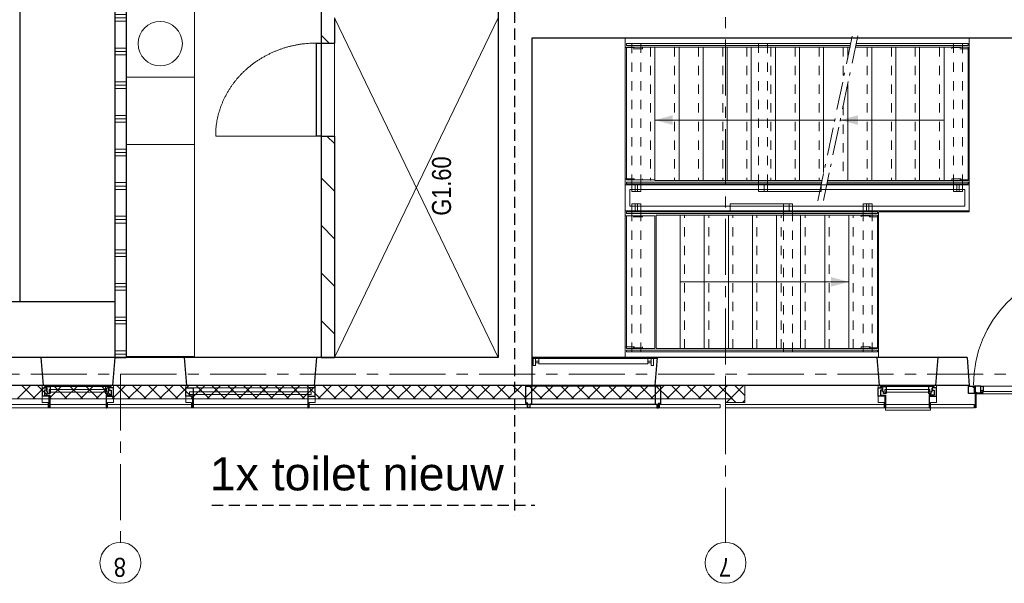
# Model space of a CAD drawing. Header units: millimetres. Extents: x 164327 to 368283, y 131426 to 274001.
# Tile 18 of 160: x 250428 to 259215, y 225018 to 230047. Entities that reach past the tile are written whole.
import ezdxf

# ---------------------------------------------------------------- set-up
doc = ezdxf.new("R2010")
doc.units = ezdxf.units.MM
doc.header["$LTSCALE"] = 400
for name, pattern in [('CENTER', [2, 1.25, -0.25, 0.25, -0.25]), ('HIDDEN', [0.375, 0.25, -0.125]), ('STYLE_01', [0.416641, 0.208282, -0.208359]), ('STYLE_06', [1.041641, 0.625, -0.208282, 0.069427, -0.138931])]:
    doc.linetypes.add(name, pattern=pattern)
for name, color, linetype, lineweight in [('Binnenkozijnen', 140, 'Continuous', 15), ('Buitenkozijnen', 140, 'Continuous', 15), ('Interieur-losse inrichting', 8, 'Continuous', 5), ('Lijn-afbreek', 140, 'STYLE_06', 15), ('mat-beton (ihwg)', 5, 'Continuous', 25), ('mat-isolatie', 140, 'Continuous', 15), ('mat-kalkzandsteen', 5, 'Continuous', 25), ('mat-multiplex-hor', 140, 'Continuous', 15), ('mat-naaldhout', 140, 'Continuous', 15), ('mat-scheidingswand-horizontaal', 5, 'Continuous', 25), ('None', 7, 'Continuous', 9), ('Ruimtenummers', 5, 'Continuous', 25)]:
    doc.layers.add(name, color=color, linetype=linetype, lineweight=lineweight)
for name, color, linetype in [('inlay', 6, 'Continuous'), ('plafond', 255, 'HIDDEN'), ('plat', 5, 'Continuous'), ('stramien', 1, 'CENTER')]:
    doc.layers.add(name, color=color, linetype=linetype)
doc.styles.add('Arial', font='arial.ttf', dxfattribs={"height": 211.666667})
doc.styles.add('Arial Narrow', font='ARIALN.TTF', dxfattribs={"height": 222.25})

# ---------------------------------------------------------------- blocks, each defined once
blk = doc.blocks.new('*X44')
at = {"layer": 'None', "lineweight": 13}
for p, q in [((37321.1, 14572.6), (37441.1, 14452.6)), ((37321.1, 14431.2), (37441.1, 14311.2)), ((37321.1, 14289.8), (37441.1, 14169.8)), ((37321.1, 14148.4), (37441.1, 14028.4)), ((37321.1, 14007), (37441.1, 13887)), ((37321.1, 13865.6), (37441.1, 13745.6)), ((37321.1, 13724.2), (37441.1, 13604.2)), ((37321.1, 13582.8), (37441.1, 13462.8)), ((37321.1, 13441.4), (37441.1, 13321.4)), ((37321.1, 13300), (37441.1, 13180)), ((37321.1, 13158.6), (37441.1, 13038.6)), ((37321.1, 13017.2), (37441.1, 12897.2)), ((37321.1, 12875.8), (37441.1, 12755.8)), ((37321.1, 12734.4), (37441.1, 12614.4)), ((37321.1, 12593), (37441.1, 12473)), ((37321.1, 12451.6), (37441.1, 12331.6)), ((37321.1, 12310.2), (37441.1, 12190.2)), ((37321.1, 12168.8), (37441.1, 12048.8)), ((37321.1, 12027.4), (37441.1, 11907.4)), ((37321.1, 11886), (37441.1, 11766)), ((37321.1, 11744.6), (37441.1, 11624.6)), ((37321.1, 11603.2), (37441.1, 11483.2)), ((37321.1, 11461.8), (37441.1, 11341.8)), ((37321.1, 11320.4), (37441.1, 11200.4)), ((37321.1, 11179), (37441.1, 11059)), ((37321.1, 11037.6), (37441.1, 10917.6)), ((37321.1, 10896.2), (37441.1, 10776.2)), ((37321.1, 10754.8), (37441.1, 10634.8)), ((37321.1, 10613.4), (37441.1, 10493.4)), ((37321.1, 10472), (37441.1, 10352)), ((37321.1, 10330.6), (37441.1, 10210.6)), ((37321.1, 10189.2), (37441.1, 10069.2)), ((37321.1, 10047.8), (37441.1, 9927.8)), ((37321.1, 9906.4), (37441.1, 9786.4)), ((37321.1, 9765), (37441.1, 9645)), ((37321.1, 9623.6), (37441.1, 9503.6)), ((37321.1, 9482.2), (37441.1, 9362.2)), ((37321.1, 9340.8), (37441.1, 9220.8)), ((37321.1, 9199.4), (37441.1, 9079.4)), ((37321.1, 9058), (37441.1, 8938)), ((37321.1, 8916.6), (37441.1, 8796.6)), ((37321.1, 8775.2), (37441.1, 8655.2)), ((37321.1, 8633.8), (37441.1, 8513.8)), ((37321.1, 8492.4), (37441.1, 8372.4)), ((37321.1, 8351), (37441.1, 8231)), ((37321.1, 8209.6), (37411.2, 8119.6))]:
    blk.add_line(p, q, dxfattribs=at)
at = {"layer": 'None', "lineweight": 5}
for p, q in [((37321.1, 14410.8), (37441.1, 14530.8)), ((37321.1, 14269.4), (37441.1, 14389.4)), ((37321.1, 14128), (37441.1, 14248)), ((37321.1, 13986.6), (37441.1, 14106.6)), ((37321.1, 13845.2), (37441.1, 13965.2)), ((37321.1, 13703.7), (37441.1, 13823.7)), ((37321.1, 13562.3), (37441.1, 13682.3)), ((37321.1, 13420.9), (37441.1, 13540.9)), ((37321.1, 13279.5), (37441.1, 13399.5)), ((37321.1, 13138), (37441.1, 13258)), ((37321.1, 12996.6), (37441.1, 13116.6)), ((37321.1, 12855.2), (37441.1, 12975.2)), ((37321.1, 12713.8), (37441.1, 12833.8)), ((37321.1, 12572.4), (37441.1, 12692.4)), ((37321.1, 12430.9), (37441.1, 12550.9)), ((37321.1, 12289.5), (37441.1, 12409.5)), ((37321.1, 12148.1), (37441.1, 12268.1)), ((37321.1, 12006.7), (37441.1, 12126.7)), ((37321.1, 11865.3), (37441.1, 11985.3)), ((37321.1, 11723.8), (37441.1, 11843.8)), ((37321.1, 11582.4), (37441.1, 11702.4)), ((37321.1, 11441), (37441.1, 11561)), ((37321.1, 11299.6), (37441.1, 11419.6)), ((37321.1, 11158.1), (37441.1, 11278.1)), ((37321.1, 11016.7), (37441.1, 11136.7)), ((37321.1, 10875.3), (37441.1, 10995.3)), ((37321.1, 10733.9), (37441.1, 10853.9)), ((37321.1, 10592.5), (37441.1, 10712.5)), ((37321.1, 10451), (37441.1, 10571)), ((37321.1, 10309.6), (37441.1, 10429.6)), ((37321.1, 10168.2), (37441.1, 10288.2)), ((37321.1, 10026.8), (37441.1, 10146.8)), ((37321.1, 9885.4), (37441.1, 10005.4)), ((37321.1, 9743.9), (37441.1, 9863.9)), ((37321.1, 9602.5), (37441.1, 9722.5)), ((37321.1, 9461.1), (37441.1, 9581.1)), ((37321.1, 9319.7), (37441.1, 9439.7)), ((37321.1, 9178.3), (37441.1, 9298.3)), ((37321.1, 9036.8), (37441.1, 9156.8)), ((37321.1, 8895.4), (37441.1, 9015.4)), ((37321.1, 8754), (37441.1, 8874)), ((37321.1, 8612.6), (37441.1, 8732.6)), ((37321.1, 8471.1), (37441.1, 8591.1)), ((37321.1, 8329.7), (37441.1, 8449.7)), ((37324.6, 8191.8), (37441.1, 8308.3)), ((37401.7, 8127.5), (37441.1, 8166.9))]:
    blk.add_line(p, q, dxfattribs=at)
blk = doc.blocks.new('*X45')
at = {"layer": 'None', "lineweight": 5}
for p, q in [((37290.7, 8157.9), (37382.5, 8249.7)), ((37353, 8078.8), (37441.1, 8166.8))]:
    blk.add_line(p, q, dxfattribs=at)
at = {"layer": 'None', "lineweight": 13}
for p, q in [((37290.7, 8240.1), (37441.1, 8089.7)), ((37422.5, 8249.7), (37441.1, 8231.1)), ((37290.7, 8098.7), (37310.6, 8078.8))]:
    blk.add_line(p, q, dxfattribs=at)
blk = doc.blocks.new('*U66')
at = {"layer": 'Interieur-losse inrichting', "color": 8, "lineweight": 5}
blk.add_lwpolyline([(10, -50), (4900, -50), (4900, -660), (10, -660)], close=True, dxfattribs=at)
blk = doc.blocks.new('*X73')
at = {"layer": 'None', "lineweight": 9}
blk.add_line((2805, -1861.9), (2876.9, -1790), dxfattribs=at)
blk = doc.blocks.new('*X74')
at = {"layer": 'None', "lineweight": 9}
for p, q in [((211.3, -1910), (331.3, -1790)), ((635.6, -1910), (755.6, -1790)), ((1059.8, -1910), (1179.8, -1790)), ((1484.1, -1910), (1604.1, -1790)), ((1908.4, -1910), (1975, -1843.4))]:
    blk.add_line(p, q, dxfattribs=at)
blk = doc.blocks.new('*U81')
at = {"layer": 'None', "color": 140, "linetype": 'Continuous', "lineweight": 15}
blk.add_line((1975, -850), (1975, -1750), dxfattribs=at)
at = {"layer": 'None', "color": 92, "linetype": 'Continuous', "lineweight": 25}
blk.add_lwpolyline([(1975, -1750), (2805, -1750), (2805, -1790), (1975, -1790)], close=True, dxfattribs=at)
at = {"layer": 'None', "color": 140, "linetype": 'Continuous', "lineweight": 15}
blk.add_open_spline([(2805, -1750), (2805, -1508.8), (2693.8, -1300), (2582.6, -1091.2), (2390, -970.6), (2197.4, -850), (1975, -850)], degree=2, knots=[0, 0, 0, 0.344418, 0.344418, 0.677866, 0.677866, 1, 1, 1], dxfattribs=at)
blk = doc.blocks.new('*U94')
at = {"layer": 'None', "color": 8, "linetype": 'Continuous', "lineweight": 5}
for p, q in [((0, -3370), (3030, -1910)), ((0, -1910), (3030, -3370))]:
    blk.add_line(p, q, dxfattribs=at)
blk = doc.blocks.new('*U98')
at = {"layer": 'Interieur-losse inrichting', "color": 8, "lineweight": 5}
blk.add_lwpolyline([(2500, -50), (3100, -50), (3100, -660), (2500, -660)], close=True, dxfattribs=at)
blk = doc.blocks.new('*U99')
at = {"layer": 'Interieur-losse inrichting', "color": 8, "lineweight": 5}
blk.add_lwpolyline([(1900, -50), (2500, -50), (2500, -660), (1900, -660)], close=True, dxfattribs=at)
blk = doc.blocks.new('*X101')
at = {"layer": 'None', "lineweight": 9}
for p, q in [((30, -50), (30, 50)), ((60, -50), (60, 50)), ((300, -50), (300, 50)), ((330, -50), (330, 50)), ((360, -50), (360, 50)), ((600, -50), (600, 50)), ((630, -50), (630, 50)), ((660, -50), (660, 50)), ((900, -50), (900, 50)), ((930, -50), (930, 50)), ((960, -50), (960, 50)), ((1200, -50), (1200, 50)), ((1230, -50), (1230, 50)), ((1260, -50), (1260, 50)), ((1500, -50), (1500, 50)), ((1530, -50), (1530, 50)), ((1560, -50), (1560, 50)), ((1800, -50), (1800, 50)), ((1830, -50), (1830, 50)), ((1860, -50), (1860, 50)), ((2100, -50), (2100, 50)), ((2130, -50), (2130, 50)), ((2160, -50), (2160, 50)), ((2400, -50), (2400, 50)), ((2430, -50), (2430, 50)), ((2460, -50), (2460, 50)), ((2700, -50), (2700, 50)), ((2730, -50), (2730, 50)), ((2760, -50), (2760, 50)), ((3000, -50), (3000, 50)), ((3030, -50), (3030, 50)), ((3060, -50), (3060, 50)), ((3300, -50), (3300, 50)), ((3330, -50), (3330, 50)), ((3360, -50), (3360, 50)), ((3600, -50), (3600, 50)), ((3630, -50), (3630, 50)), ((3660, -50), (3660, 50)), ((3900, -50), (3900, 50)), ((3930, -50), (3930, 50)), ((3960, -50), (3960, 50)), ((4200, -50), (4200, 50)), ((4230, -50), (4230, 50)), ((4260, -50), (4260, 50)), ((4500, -50), (4500, 50)), ((4530, -50), (4530, 50)), ((4560, -50), (4560, 50)), ((4800, -50), (4800, 50)), ((4830, -50), (4830, 50)), ((4860, -50), (4860, 50))]:
    blk.add_line(p, q, dxfattribs=at)
blk = doc.blocks.new('*U103')
at = {"layer": 'Lijn-afbreek', "color": 43, "linetype": 'STYLE_01', "lineweight": 9}
blk.add_line((40461.1, 8705), (39271.1, 8705), dxfattribs=at)
at = {"layer": 'Lijn-afbreek', "color": 43, "linetype": 'Continuous', "lineweight": 9}
for p, q in [((40461.1, 8665), (39271.1, 8665)), ((39271.1, 8425), (39271.1, 8665)), ((40461.1, 8425), (40461.1, 8665))]:
    blk.add_line(p, q, dxfattribs=at)
blk = doc.blocks.new('*U104')
at = {"layer": 'Lijn-afbreek', "color": 43, "linetype": 'STYLE_01', "lineweight": 9}
blk.add_line((40461.1, 8275), (39271.1, 8275), dxfattribs=at)
at = {"layer": 'Lijn-afbreek', "color": 43, "linetype": 'Continuous', "lineweight": 9}
for p, q in [((40461.1, 8235), (39271.1, 8235)), ((39271.1, 7995), (39271.1, 8235)), ((40461.1, 7995), (40461.1, 8235))]:
    blk.add_line(p, q, dxfattribs=at)
blk = doc.blocks.new('*U105')
at = {"layer": 'Lijn-afbreek', "color": 43, "linetype": 'STYLE_01', "lineweight": 9}
blk.add_line((40461.1, 8490), (39271.1, 8490), dxfattribs=at)
at = {"layer": 'Lijn-afbreek', "color": 43, "linetype": 'Continuous', "lineweight": 9}
for p, q in [((40461.1, 8450), (39271.1, 8450)), ((39271.1, 8210), (39271.1, 8450)), ((40461.1, 8210), (40461.1, 8450))]:
    blk.add_line(p, q, dxfattribs=at)
blk = doc.blocks.new('*U106')
at = {"layer": 'Lijn-afbreek', "color": 43, "linetype": 'Continuous', "lineweight": 9}
for p, q in [((40461.1, 9135), (39275.8, 9135)), ((39275.8, 8880), (39275.8, 9135)), ((40461.1, 9135), (40461.1, 8880)), ((40461.1, 8880), (39275.8, 8880))]:
    blk.add_line(p, q, dxfattribs=at)
blk = doc.blocks.new('*U107')
at = {"layer": 'Lijn-afbreek', "color": 43, "linetype": 'STYLE_01', "lineweight": 9}
blk.add_line((40461.1, 8920), (39271.1, 8920), dxfattribs=at)
at = {"layer": 'Lijn-afbreek', "color": 43, "linetype": 'Continuous', "lineweight": 9}
for p, q in [((40461.1, 8880), (39271.1, 8880)), ((39271.1, 8640), (39271.1, 8880)), ((40461.1, 8640), (40461.1, 8880))]:
    blk.add_line(p, q, dxfattribs=at)
blk = doc.blocks.new('*U108')
at = {"layer": 'Lijn-afbreek', "color": 8, "linetype": 'STYLE_01', "lineweight": 5}
blk.add_line((40461.1, 8060), (39271.1, 8060), dxfattribs=at)
at = {"layer": 'Lijn-afbreek', "color": 8, "linetype": 'Continuous', "lineweight": 5}
for p, q in [((40461.1, 8020), (39271.1, 8020)), ((39271.1, 7780), (39271.1, 8020)), ((40461.1, 7780), (40461.1, 8020))]:
    blk.add_line(p, q, dxfattribs=at)
blk = doc.blocks.new('*U109')
at = {"layer": 'Lijn-afbreek', "color": 8, "linetype": 'STYLE_01', "lineweight": 5}
blk.add_line((40461.1, 7845), (39271.1, 7845), dxfattribs=at)
at = {"layer": 'Lijn-afbreek', "color": 8, "linetype": 'Continuous', "lineweight": 5}
for p, q in [((40461.1, 7805), (39271.1, 7805)), ((39271.1, 7565), (39271.1, 7805)), ((40461.1, 7565), (40461.1, 7805))]:
    blk.add_line(p, q, dxfattribs=at)
blk = doc.blocks.new('*U110')
at = {"layer": 'Lijn-afbreek', "color": 140, "linetype": 'STYLE_01', "lineweight": 15}
blk.add_line((40461.1, 6770), (39271.1, 6770), dxfattribs=at)
at = {"layer": 'Lijn-afbreek', "color": 140, "linetype": 'Continuous', "lineweight": 15}
for p, q in [((40461.1, 6730), (39271.1, 6730)), ((39271.1, 6490), (39271.1, 6730)), ((40461.1, 6490), (40461.1, 6730))]:
    blk.add_line(p, q, dxfattribs=at)
blk = doc.blocks.new('*U111')
at = {"layer": 'Lijn-afbreek', "color": 140, "linetype": 'STYLE_01', "lineweight": 15}
blk.add_line((40461.1, 6985), (39271.1, 6985), dxfattribs=at)
at = {"layer": 'Lijn-afbreek', "color": 140, "linetype": 'Continuous', "lineweight": 15}
for p, q in [((40461.1, 6945), (39271.1, 6945)), ((39271.1, 6705), (39271.1, 6945)), ((40461.1, 6705), (40461.1, 6945))]:
    blk.add_line(p, q, dxfattribs=at)
blk = doc.blocks.new('*U112')
at = {"layer": 'Lijn-afbreek', "color": 43, "linetype": 'STYLE_01', "lineweight": 9}
blk.add_line((40461.1, 6558.5), (39271.1, 6558.5), dxfattribs=at)
at = {"layer": 'Lijn-afbreek', "color": 43, "linetype": 'Continuous', "lineweight": 9}
for p, q in [((40461.1, 6518.5), (39271.1, 6518.5)), ((39271.1, 6278.5), (39271.1, 6518.5)), ((40461.1, 6278.5), (40461.1, 6518.5))]:
    blk.add_line(p, q, dxfattribs=at)
blk = doc.blocks.new('*U113')
at = {"layer": 'Lijn-afbreek', "color": 43, "linetype": 'STYLE_01', "lineweight": 9}
blk.add_line((40461.1, 6340), (39271.1, 6340), dxfattribs=at)
at = {"layer": 'Lijn-afbreek', "color": 43, "linetype": 'Continuous', "lineweight": 9}
for p, q in [((39271.1, 6085), (39271.1, 6325)), ((40461.1, 6300), (39271.1, 6300)), ((40461.1, 6085), (40461.1, 6325)), ((40461.1, 6085), (39271.1, 6085))]:
    blk.add_line(p, q, dxfattribs=at)
blk = doc.blocks.new('*U114')
at = {"layer": 'Lijn-afbreek', "color": 8, "linetype": 'Continuous', "lineweight": 5}
for p, q in [((39809.4, 7276.1), (39809.4, 8880)), ((40461.1, 7590), (39271.1, 7590)), ((39271.1, 7390.1), (39271.1, 7590)), ((39271.1, 7135), (39271.1, 7340.9)), ((40461.1, 7375), (39342.2, 7375)), ((39809.4, 6300), (39809.4, 7226.9)), ((40461.1, 7160), (40357.5, 7160))]:
    blk.add_line(p, q, dxfattribs=at)
at = {"layer": 'Lijn-afbreek', "color": 8, "linetype": 'STYLE_01', "lineweight": 5}
for p, q in [((40461.1, 7630), (39271.1, 7630)), ((40461.1, 7415), (39271.1, 7415)), ((40461.1, 7200), (40168.6, 7200))]:
    blk.add_line(p, q, dxfattribs=at)
at = {"layer": 'Lijn-afbreek', "color": 43, "linetype": 'Continuous', "lineweight": 9}
for p, q in [((40461.1, 7350), (40461.1, 7590)), ((40461.1, 7135), (40461.1, 7375)), ((39271.1, 6920), (39271.1, 7160)), ((40461.1, 7138.1), (40461.1, 7160))]:
    blk.add_line(p, q, dxfattribs=at)
at = {"layer": 'Lijn-afbreek', "color": 140, "linetype": 'STYLE_01', "lineweight": 15}
blk.add_line((39936.7, 7200), (39271.1, 7200), dxfattribs=at)
at = {"layer": 'Lijn-afbreek', "color": 140, "linetype": 'Continuous', "lineweight": 15}
for p, q in [((40125.6, 7160), (39271.1, 7160)), ((40461.1, 6920), (40461.1, 7088.9))]:
    blk.add_line(p, q, dxfattribs=at)
at = {"layer": 'Lijn-afbreek', "color": 8, "lineweight": 5}
for points in [[(39809.4, 8880), (39852, 8721.3), (39766.9, 8721.3)], [(39809.4, 7226.9), (39852, 7068.2), (39766.9, 7068.2)]]:
    blk.add_solid(points, dxfattribs=at)
at = {"layer": 'None', "color": 7}
for name in ['*U106', '*U107', '*U103', '*U105', '*U104', '*U108', '*U109', '*U111', '*U110', '*U112', '*U113']:
    blk.add_blockref(name, (0, 0), dxfattribs=at)
blk = doc.blocks.new('*U115')
at = {"layer": 'Lijn-afbreek', "color": 43, "linetype": 'Continuous', "lineweight": 9}
for p, q in [((37771.1, 9135), (38956.4, 9135)), ((37771.1, 9135), (37771.1, 8880)), ((38956.4, 8880), (38956.4, 9135)), ((37771.1, 8880), (38956.4, 8880))]:
    blk.add_line(p, q, dxfattribs=at)
blk = doc.blocks.new('*U116')
at = {"layer": 'Lijn-afbreek', "color": 43, "linetype": 'Continuous', "lineweight": 9}
for p, q in [((37771.1, 8655), (37771.1, 8415)), ((37771.1, 8655), (38961.1, 8655)), ((38961.1, 8655), (38961.1, 8415)), ((37771.1, 8440), (38961.1, 8440))]:
    blk.add_line(p, q, dxfattribs=at)
at = {"layer": 'Lijn-afbreek', "color": 43, "linetype": 'STYLE_01', "lineweight": 9}
blk.add_line((37771.1, 8400), (38961.1, 8400), dxfattribs=at)
blk = doc.blocks.new('*U117')
at = {"layer": 'Lijn-afbreek', "color": 43, "linetype": 'Continuous', "lineweight": 9}
for p, q in [((37771.1, 8440), (37771.1, 8200)), ((37771.1, 8440), (38961.1, 8440)), ((38961.1, 8440), (38961.1, 8200)), ((37771.1, 8225), (38961.1, 8225))]:
    blk.add_line(p, q, dxfattribs=at)
at = {"layer": 'Lijn-afbreek', "color": 43, "linetype": 'STYLE_01', "lineweight": 9}
blk.add_line((37771.1, 8185), (38961.1, 8185), dxfattribs=at)
blk = doc.blocks.new('*U118')
at = {"layer": 'Lijn-afbreek', "color": 43, "linetype": 'Continuous', "lineweight": 9}
for p, q in [((37771.1, 8225), (37771.1, 7985)), ((37771.1, 8225), (38961.1, 8225)), ((38961.1, 8225), (38961.1, 7985)), ((37771.1, 8010), (38961.1, 8010))]:
    blk.add_line(p, q, dxfattribs=at)
at = {"layer": 'Lijn-afbreek', "color": 43, "linetype": 'STYLE_01', "lineweight": 9}
blk.add_line((37771.1, 7970), (38961.1, 7970), dxfattribs=at)
blk = doc.blocks.new('*U119')
at = {"layer": 'Lijn-afbreek', "color": 43, "linetype": 'Continuous', "lineweight": 9}
for p, q in [((37771.1, 8010), (37771.1, 7770)), ((37771.1, 8010), (38961.1, 8010)), ((38961.1, 8010), (38961.1, 7770)), ((37771.1, 7795), (38961.1, 7795))]:
    blk.add_line(p, q, dxfattribs=at)
at = {"layer": 'Lijn-afbreek', "color": 43, "linetype": 'STYLE_01', "lineweight": 9}
blk.add_line((37771.1, 7755), (38961.1, 7755), dxfattribs=at)
blk = doc.blocks.new('*U120')
at = {"layer": 'Lijn-afbreek', "color": 43, "linetype": 'Continuous', "lineweight": 9}
for p, q in [((37771.1, 7795), (37771.1, 7555)), ((37771.1, 7795), (38961.1, 7795)), ((38961.1, 7795), (38961.1, 7555)), ((37771.1, 7580), (38961.1, 7580))]:
    blk.add_line(p, q, dxfattribs=at)
at = {"layer": 'Lijn-afbreek', "color": 43, "linetype": 'STYLE_01', "lineweight": 9}
blk.add_line((37771.1, 7540), (38961.1, 7540), dxfattribs=at)
blk = doc.blocks.new('*U121')
at = {"layer": 'Lijn-afbreek', "color": 43, "linetype": 'Continuous', "lineweight": 9}
for p, q in [((37771.1, 7580), (37771.1, 7340)), ((37771.1, 7580), (38961.1, 7580)), ((38961.1, 7580), (38961.1, 7340)), ((37771.1, 7365), (38961.1, 7365))]:
    blk.add_line(p, q, dxfattribs=at)
at = {"layer": 'Lijn-afbreek', "color": 43, "linetype": 'STYLE_01', "lineweight": 9}
blk.add_line((37771.1, 7325), (38961.1, 7325), dxfattribs=at)
blk = doc.blocks.new('*U122')
at = {"layer": 'Lijn-afbreek', "color": 43, "linetype": 'Continuous', "lineweight": 9}
for p, q in [((37771.1, 7365), (37771.1, 7125)), ((37771.1, 7365), (38961.1, 7365)), ((38961.1, 7365), (38961.1, 7125)), ((37771.1, 7150), (38961.1, 7150))]:
    blk.add_line(p, q, dxfattribs=at)
at = {"layer": 'Lijn-afbreek', "color": 43, "linetype": 'STYLE_01', "lineweight": 9}
blk.add_line((37771.1, 7110), (38961.1, 7110), dxfattribs=at)
blk = doc.blocks.new('*U123')
at = {"layer": 'Lijn-afbreek', "color": 43, "linetype": 'Continuous', "lineweight": 9}
for p, q in [((37771.1, 8870), (37771.1, 8630)), ((37771.1, 8870), (38961.1, 8870)), ((38961.1, 8870), (38961.1, 8630)), ((37771.1, 8655), (38961.1, 8655))]:
    blk.add_line(p, q, dxfattribs=at)
at = {"layer": 'Lijn-afbreek', "color": 43, "linetype": 'STYLE_01', "lineweight": 9}
blk.add_line((37771.1, 8615), (38961.1, 8615), dxfattribs=at)
blk = doc.blocks.new('*U124')
at = {"layer": 'Lijn-afbreek', "color": 8, "linetype": 'Continuous', "lineweight": 5}
blk.add_line((38366.1, 8655), (38366.1, 7150), dxfattribs=at)
at = {"layer": 'Lijn-afbreek', "color": 8, "lineweight": 5}
blk.add_solid([(38366.1, 7150), (38323.6, 7308.8), (38408.6, 7308.8)], dxfattribs=at)
at = {"layer": 'None', "color": 43, "linetype": 'Continuous', "lineweight": 9}
blk.add_lwpolyline([(37771.1, 7150), (38961.1, 7150), (38961.1, 6895), (37771.1, 6895)], close=True, dxfattribs=at)
at = {"layer": 'None', "color": 7}
for name in ['*U115', '*U123', '*U116', '*U117', '*U118', '*U119', '*U120', '*U121', '*U122']:
    blk.add_blockref(name, (0, 0), dxfattribs=at)
blk = doc.blocks.new('*U125')
at = {"layer": 'Lijn-afbreek', "color": 43, "linetype": 'Continuous', "lineweight": 9}
for points in [[(37756.1, 6895), (37741.1, 6895), (37741.1, 9135), (37756.1, 9135)], [(38991.1, 6895), (38976.1, 6895), (38976.1, 9135), (38991.1, 9135)]]:
    blk.add_lwpolyline(points, close=True, dxfattribs=at)
for points in [[(39256.1, 7393.1), (39256.1, 9135), (39241.1, 9135), (39241.1, 7396.1)], [(40491.1, 7132.1), (40491.1, 9135), (40476.1, 9135), (40476.1, 7135.1)], [(39256.1, 7343.9), (39256.1, 6085), (39241.1, 6085), (39241.1, 7346.9)], [(40491.1, 7082.9), (40491.1, 6085), (40476.1, 6085), (40476.1, 7085.9)]]:
    blk.add_lwpolyline(points, dxfattribs=at)
at = {"layer": 'None', "color": 43, "linetype": 'Continuous', "lineweight": 9}
for p, q in [((38991.1, 6885), (37691.1, 6885)), ((38991.1, 6075), (38991.1, 6880)), ((38991.1, 6075), (40541.1, 6075))]:
    blk.add_line(p, q, dxfattribs=at)
at = {"layer": 'None', "color": 140, "linetype": 'Continuous', "lineweight": 15}
blk.add_lwpolyline([(40541.1, 9145), (40541.1, 9980), (37691.1, 9980), (37691.1, 9145)], close=True, dxfattribs=at)
at = {"layer": 'None', "color": 7}
for name in ['*U124', '*U114']:
    blk.add_blockref(name, (0, 0), dxfattribs=at)
blk = doc.blocks.new('*U126')
at = {"layer": 'Lijn-afbreek', "color": 43, "linetype": 'STYLE_01', "lineweight": 9}
for points in [[(37741.1, 9005), (38991.1, 9005), (38991.1, 9085), (37741.1, 9085)], [(40491.1, 7954.7), (39241.1, 7954.7), (39241.1, 7874.7), (40491.1, 7874.7)], [(37741.1, 7652.4), (38991.1, 7652.4), (38991.1, 7732.4), (37741.1, 7732.4)], [(37741.1, 6940.7), (38991.1, 6940.7), (38991.1, 7020.7), (37741.1, 7020.7)], [(40491.1, 6215), (39241.1, 6215), (39241.1, 6135), (40491.1, 6135)]]:
    blk.add_lwpolyline(points, close=True, dxfattribs=at)
at = {"layer": 'Lijn-afbreek', "color": 43, "linetype": 'Continuous', "lineweight": 9}
for points in [[(39061.1, 9005), (38991.1, 9005), (38991.1, 9085), (39061.1, 9085)], [(39171.1, 9035), (39231.1, 9035), (39231.1, 9055), (39171.1, 9055)], [(39171.1, 7954.7), (39241.1, 7954.7), (39241.1, 7874.7), (39171.1, 7874.7)], [(39171.1, 7396.4), (39231.1, 7396.4), (39231.1, 7904.7), (39171.1, 7904.7)], [(39061.1, 7652.4), (38991.1, 7652.4), (38991.1, 7732.4), (39061.1, 7732.4)], [(39061.1, 6940.7), (38991.1, 6940.7), (38991.1, 7020.7), (39061.1, 7020.7)], [(39171.1, 6215), (39241.1, 6215), (39241.1, 6135), (39171.1, 6135)]]:
    blk.add_lwpolyline(points, close=True, dxfattribs=at)
at = {"layer": 'Lijn-afbreek', "color": 140, "linetype": 'Continuous', "lineweight": 15}
for points in [[(39061.1, 9035), (39001.1, 9035), (39001.1, 9055), (39061.1, 9055)], [(39061.1, 7682.4), (39001.1, 7682.4), (39001.1, 8209.4), (39061.1, 8209.4)], [(39061.1, 6970.7), (39001.1, 6970.7), (39001.1, 6990.7), (39061.1, 6990.7)], [(39171.1, 6185), (39231.1, 6185), (39231.1, 6165), (39171.1, 6165)]]:
    blk.add_lwpolyline(points, close=True, dxfattribs=at)
at = {"layer": 'Lijn-afbreek', "color": 8, "linetype": 'Continuous', "lineweight": 5}
blk.add_lwpolyline([(39171.1, 9005), (39241.1, 9005), (39241.1, 9085), (39171.1, 9085)], close=True, dxfattribs=at)
at = {"layer": 'Lijn-afbreek', "color": 8, "linetype": 'STYLE_01', "lineweight": 5}
blk.add_lwpolyline([(40491.1, 9005), (39241.1, 9005), (39241.1, 9085), (40491.1, 9085)], close=True, dxfattribs=at)
at = {"layer": 'None', "color": 140, "linetype": 'Continuous', "lineweight": 15}
for p, q in [((39001.1, 6965.7), (39001.1, 9145)), ((39001.1, 9145), (39231.1, 9145)), ((39041.1, 6965.7), (39041.1, 9105)), ((39041.1, 9105), (39191.1, 9105)), ((39191.1, 7370), (39191.1, 6115)), ((39231.1, 7370), (39231.1, 6075)), ((39001.1, 6075), (39001.1, 6965.7)), ((39041.1, 6115), (39041.1, 6965.7)), ((39231.1, 6075), (39001.1, 6075)), ((39191.1, 6115), (39041.1, 6115))]:
    blk.add_line(p, q, dxfattribs=at)
at = {"layer": 'None', "color": 43, "linetype": 'Continuous', "lineweight": 9}
for p, q in [((39231.1, 9145), (39231.1, 7370)), ((39191.1, 9105), (39191.1, 7370))]:
    blk.add_line(p, q, dxfattribs=at)
at = {"layer": 'None', "color": 43, "linetype": 'STYLE_01', "lineweight": 9}
for points in [[(37776.1, 9145), (37786.1, 9145), (37786.1, 8989.8), (37776.1, 8989.8)], [(38946.1, 9145), (38956.1, 9145), (38956.1, 8989.8), (38946.1, 8989.8)], [(39276.1, 9145), (39286.1, 9145), (39286.1, 8989.8), (39276.1, 8989.8)], [(40446.1, 9145), (40456.1, 9145), (40456.1, 8989.8), (40446.1, 8989.8)], [(37776.1, 7039.1), (37786.1, 7039.1), (37786.1, 6885), (37776.1, 6885)], [(38946.1, 7039.1), (38956.1, 7039.1), (38956.1, 6885), (38946.1, 6885)], [(39276.1, 6230.2), (39286.1, 6230.2), (39286.1, 6075), (39276.1, 6075)], [(40446.1, 6230.2), (40456.1, 6230.2), (40456.1, 6075), (40446.1, 6075)]]:
    blk.add_lwpolyline(points, close=True, dxfattribs=at)
blk = doc.blocks.new('*U127')
at = {"layer": 'Lijn-afbreek', "lineweight": 15}
for p, q in [((40556.5, 7119), (39085.6, 7427)), ((40561, 7069), (39090.1, 7377))]:
    blk.add_line(p, q, dxfattribs=at)
blk = doc.blocks.new('*U128')
at = {"layer": 'None', "color": 7}
for name in ['*U125', '*U126', '*U127']:
    blk.add_blockref(name, (0, 0), dxfattribs=at)
blk = doc.blocks.new('0600 pui gemeentehuis')
at = {"layer": 'Buitenkozijnen', "color": 92, "linetype": 'Continuous', "lineweight": 25}
for p, q in [((50.3, 0), (70.3, -250)), ((710.3, 0), (690.3, -250))]:
    blk.add_line(p, q, dxfattribs=at)
at = {"layer": 'Buitenkozijnen', "color": 43, "linetype": 'Continuous', "lineweight": 9}
blk.add_lwpolyline([(697.8, -400), (645.3, -400), (645.3, -450), (115.3, -450), (115.3, -400), (62.8, -400), (62.8, -250), (70.3, -250), (50.3, 0), (710.3, 0), (690.3, -250), (697.8, -250)], close=True, dxfattribs=at)
at = {"layer": 'None', "color": 8, "linetype": 'Continuous', "lineweight": 5}
blk.add_line((134.5, -260), (626, -260), dxfattribs=at)
at = {"layer": 'None', "color": 92, "linetype": 'Continuous', "lineweight": 25}
for points in [[(84.5, -270), (84.5, -260), (134.5, -260), (134.5, -320), (109.4, -320), (109.4, -301.9), (102.5, -301.9), (102.5, -274.7)], [(676, -270), (676, -260), (626, -260), (626, -320), (651.2, -320), (651.2, -301.9), (658, -301.9), (658, -274.7)]]:
    blk.add_lwpolyline(points, dxfattribs=at)
for points in [[(63.5, -270), (102.5, -270), (102.5, -291.7), (83.5, -291.7), (83.5, -335), (129.3, -335), (129.3, -450), (125.3, -450), (125.3, -344), (63.5, -344), (63.5, -325), (63.5, -325)], [(697, -270), (658, -270), (658, -291.7), (677, -291.7), (677, -335), (631.3, -335), (631.3, -450), (635.3, -450), (635.3, -344), (697, -344), (697, -325), (697, -325)]]:
    blk.add_lwpolyline(points, close=True, dxfattribs=at)
at = {"layer": 'None', "color": 140, "linetype": 'Continuous', "lineweight": 15}
blk.add_lwpolyline([(122.8, -284.2), (637.8, -284.2), (637.8, -310.6), (122.8, -310.6)], close=True, dxfattribs=at)
blk = doc.blocks.new('1200 pui gemeentehuis')
at = {"layer": 'Buitenkozijnen', "color": 92, "linetype": 'Continuous', "lineweight": 25}
for p, q in [((50, 0), (70, -250)), ((1230, 0), (1210, -250))]:
    blk.add_line(p, q, dxfattribs=at)
at = {"layer": 'Buitenkozijnen', "color": 43, "linetype": 'Continuous', "lineweight": 9}
blk.add_lwpolyline([(1165, -400), (1165, -450), (115, -450), (115, -400), (63, -400), (63, -250), (70, -250), (50, 0), (1230, 0), (1210, -250), (1217, -250), (1217, -400)], close=True, dxfattribs=at)
at = {"layer": 'None', "color": 8, "linetype": 'Continuous', "lineweight": 5}
blk.add_line((129, -270), (1150.5, -270), dxfattribs=at)
at = {"layer": 'None', "color": 92, "linetype": 'Continuous', "lineweight": 25}
for points in [[(63, -270), (129, -270), (129, -450), (125, -450), (125, -344), (63, -344), (63, -325)], [(1217, -270), (1151, -270), (1151, -450), (1155, -450), (1155, -344), (1217, -344), (1217, -325)]]:
    blk.add_lwpolyline(points, close=True, dxfattribs=at)
at = {"layer": 'None', "color": 140, "linetype": 'Continuous', "lineweight": 15}
blk.add_lwpolyline([(97.5, -304.8), (1183, -304.8), (1183, -331.2), (97.5, -331.2)], close=True, dxfattribs=at)
blk = doc.blocks.new('1200 pui trappenhuis recht')
at = {"layer": 'Buitenkozijnen', "color": 92, "linetype": 'Continuous', "lineweight": 25}
for p, q in [((77.7, 450), (77.7, 200)), ((1197.7, 450), (1177.7, 200))]:
    blk.add_line(p, q, dxfattribs=at)
at = {"layer": 'Buitenkozijnen', "color": 43, "linetype": 'Continuous', "lineweight": 9}
blk.add_lwpolyline([(1217.7, 37), (1217.7, 0), (37.7, 0), (37.7, 37), (25.7, 37), (25.7, 200), (77.7, 200), (77.7, 450), (1197.7, 450), (1177.7, 200), (1229.7, 200), (1229.7, 37)], close=True, dxfattribs=at)
at = {"layer": 'mat-beton (ihwg)', "color": 8, "lineweight": 5}
for p, q in [((77.7, 440), (1196.9, 440)), ((77.7, 200), (1177.7, 200))]:
    blk.add_line(p, q, dxfattribs=at)
at = {"layer": 'None', "color": 8, "linetype": 'Continuous', "lineweight": 5}
blk.add_line((75.7, 195), (1179.7, 195), dxfattribs=at)
at = {"layer": 'None', "color": 43, "linetype": 'Continuous', "lineweight": 9}
for points in [[(111.3, 440), (91.3, 440), (91.3, 380), (111.3, 380)], [(1114.1, 440), (1114.1, 395), (141.3, 395), (141.3, 440)], [(1144.1, 440), (1164.1, 440), (1164.1, 380), (1144.1, 380)]]:
    blk.add_lwpolyline(points, close=True, dxfattribs=at)
at = {"layer": 'None', "color": 8, "linetype": 'Continuous', "lineweight": 5}
for points in [[(111.3, 417.5), (141.3, 417.5), (141.3, 402.8), (111.3, 402.8)], [(1144.1, 417.5), (1114.1, 417.5), (1114.1, 402.8), (1144.1, 402.8)]]:
    blk.add_lwpolyline(points, close=True, dxfattribs=at)
at = {"layer": 'None', "color": 92, "linetype": 'Continuous', "lineweight": 25}
for points in [[(25.7, 195), (75.7, 195), (75.7, 34), (61, 34), (61, 0), (44.6, 0), (44.6, 43.5), (25.7, 43.5)], [(1229.7, 195), (1179.7, 195), (1179.7, 34), (1194.3, 34), (1194.3, 0), (1210.8, 0), (1210.8, 43.5), (1229.7, 43.5)]]:
    blk.add_lwpolyline(points, close=True, dxfattribs=at)
at = {"layer": 'None', "color": 140, "linetype": 'Continuous', "lineweight": 15}
blk.add_lwpolyline([(61, 34), (1194.3, 34), (1194.3, 0), (61, 0)], close=True, dxfattribs=at)
blk = doc.blocks.new('*U161')
at = {"layer": 'Buitenkozijnen', "color": 92, "linetype": 'Continuous', "lineweight": 25}
for p, q in [((37691.1, 6900), (37441.1, 6880)), ((37691.1, 6355), (37441.1, 6375))]:
    blk.add_line(p, q, dxfattribs=at)
at = {"layer": 'Buitenkozijnen', "color": 43, "linetype": 'Continuous', "lineweight": 9}
blk.add_lwpolyline([(37291.1, 6367.5), (37291.1, 6420), (37241.1, 6420), (37241.1, 6835), (37291.1, 6835), (37291.1, 6887.5), (37441.1, 6887.5), (37441.1, 6880), (37691.1, 6900), (37691.1, 6355), (37441.1, 6375), (37441.1, 6367.5)], close=True, dxfattribs=at)
at = {"layer": 'None', "color": 8, "linetype": 'Continuous', "lineweight": 5}
blk.add_line((37431.1, 6815.8), (37431.1, 6439.3), dxfattribs=at)
at = {"layer": 'None', "color": 92, "linetype": 'Continuous', "lineweight": 25}
for points in [[(37421.1, 6886.8), (37421.1, 6847.8), (37399.4, 6847.8), (37399.4, 6866.8), (37356.1, 6866.8), (37356.1, 6821), (37241.1, 6821), (37241.1, 6825), (37347.1, 6825), (37347.1, 6886.8), (37366.1, 6886.8), (37366.1, 6886.8)], [(37421.1, 6368.3), (37421.1, 6407.3), (37399.4, 6407.3), (37399.4, 6388.3), (37356.1, 6388.3), (37356.1, 6434), (37241.1, 6434), (37241.1, 6430), (37347.1, 6430), (37347.1, 6368.3), (37366.1, 6368.3), (37366.1, 6368.3)]]:
    blk.add_lwpolyline(points, close=True, dxfattribs=at)
for points in [[(37421.1, 6865.8), (37431.1, 6865.8), (37431.1, 6815.8), (37371.1, 6815.8), (37371.1, 6840.9), (37389.2, 6840.9), (37389.2, 6847.8), (37416.4, 6847.8)], [(37421.1, 6389.3), (37431.1, 6389.3), (37431.1, 6439.3), (37371.1, 6439.3), (37371.1, 6414.1), (37389.2, 6414.1), (37389.2, 6407.3), (37416.4, 6407.3)]]:
    blk.add_lwpolyline(points, dxfattribs=at)
at = {"layer": 'None', "color": 140, "linetype": 'Continuous', "lineweight": 15}
blk.add_lwpolyline([(37406.9, 6827.5), (37406.9, 6427.5), (37380.5, 6427.5), (37380.5, 6827.5)], close=True, dxfattribs=at)
blk = doc.blocks.new('*U162')
at = {"layer": 'Binnenkozijnen', "color": 92, "linetype": 'Continuous', "lineweight": 25}
for points in [[(37434.6, 5972.1), (37435.1, 5972.1), (37435.1, 6037), (37431.4, 6037), (37431.4, 6022.1), (37382.6, 6022.1), (37382.6, 6012.1), (37375.1, 6012.1), (37375.1, 5952.1), (37378.6, 5952.1), (37378.6, 5972.1), (37392.6, 5972.1)], [(37434.6, 5078), (37435.1, 5078), (37435.1, 5013), (37431.4, 5013), (37431.4, 5028), (37382.6, 5028), (37382.6, 5038), (37375.1, 5038), (37375.1, 5098), (37378.6, 5098), (37378.6, 5078), (37392.6, 5078)]]:
    blk.add_lwpolyline(points, dxfattribs=at)
for points in [[(37392.6, 5972.1), (37434.6, 5972.1), (37434.6, 5952.1), (37392.6, 5952.1)], [(37392.6, 5098), (37434.6, 5098), (37434.6, 5078), (37392.6, 5078)]]:
    blk.add_lwpolyline(points, close=True, dxfattribs=at)
at = {"layer": 'None', "color": 8, "linetype": 'Continuous', "lineweight": 5}
blk.add_line((37434.6, 5952.1), (37434.6, 5098), dxfattribs=at)
at = {"layer": 'None', "color": 43, "linetype": 'Continuous', "lineweight": 9}
blk.add_line((37434.6, 5010.6), (38493.8, 5015.9), dxfattribs=at)
at = {"layer": 'None', "color": 92, "linetype": 'Continuous', "lineweight": 25}
for points in [[(37435.1, 6081.1), (37435.1, 6041.1), (37427.6, 6042.1), (37427.6, 6032.1), (37378.6, 6032.1), (37378.6, 6016.1), (37241.1, 6016.1), (37241.1, 6020.1), (37371.1, 6020.1), (37371.1, 6066.1), (37371.1, 6066.1), (37371.1, 6082.1)], [(37435.1, 4969), (37435.1, 5009), (37427.6, 5008), (37427.6, 5018), (37378.6, 5018), (37378.6, 5034), (37241.1, 5034), (37241.1, 5030), (37371.1, 5030), (37371.1, 4984), (37371.1, 4984), (37371.1, 4968)]]:
    blk.add_lwpolyline(points, close=True, dxfattribs=at)
at = {"layer": 'None', "color": 140, "linetype": 'Continuous', "lineweight": 15}
blk.add_lwpolyline([(37388.1, 5094.7), (37388.1, 5952.9), (37375.1, 5952.9), (37375.1, 6012.1), (37367.1, 6012.1), (37367.1, 5038), (37375.1, 5038), (37375.1, 5094.7)], close=True, dxfattribs=at)
at = {"layer": 'None', "color": 43, "linetype": 'Continuous', "lineweight": 9}
blk.add_arc((37446.1, 4989), 1048.1, 1.47028, 90, dxfattribs=at)
blk = doc.blocks.new('*U163')
at = {"layer": 'mat-naaldhout', "color": 92, "lineweight": 25}
blk.add_line((37691.1, 6095), (37441.1, 6075), dxfattribs=at)
at = {"layer": 'Binnenkozijnen', "color": 7}
blk.add_blockref('*U161', (0, 0), dxfattribs=at)
at = {"layer": 'None', "color": 7}
blk.add_blockref('*U162', (0, 0), dxfattribs=at)

msp = doc.modelspace()

# ---------------------------------------------------------------- linework, layer by layer
at = {"layer": 'inlay'}
for p, q in [((250430.62093, 232292.75849), (250430.62093, 227532.79912)), ((249644.0185, 227532.79912), (251276.97992, 227532.79912))]:
    msp.add_line(p, q, dxfattribs=at)
at = {"layer": 'Interieur-losse inrichting', "color": 8, "linetype": 'Continuous', "lineweight": 5}
msp.add_circle((251681.97992, 229832.79912), 197.5, dxfattribs=at)
at = {"layer": 'mat-beton (ihwg)', "color": 92, "lineweight": 25}
for p, q in [((254696.97973, 230182.79912), (254696.97973, 227032.79912)), ((254996.97973, 229882.79912), (254996.97973, 227032.79912)), ((260001.97992, 229882.79912), (254996.97973, 229882.79912))]:
    msp.add_line(p, q, dxfattribs=at)
at = {"layer": 'mat-beton (ihwg)', "lineweight": 25}
for p, q in [((254696.97973, 227032.79912), (232876.99683, 227032.79912)), ((258881.97992, 227032.79912), (254996.97973, 227032.79912)), ((258901.97992, 226782.79912), (224076.97992, 226782.79912))]:
    msp.add_line(p, q, dxfattribs=at)
at = {"layer": 'mat-isolatie', "lineweight": 15}
for p, q in [((256882.34838, 226782.79912), (224076.97992, 226782.79912)), ((256782.34838, 226662.79912), (223956.97992, 226662.79912))]:
    msp.add_line(p, q, dxfattribs=at)
at = {"layer": 'mat-kalkzandsteen', "color": 92, "linetype": 'Continuous', "lineweight": 25}
for p, q in [((253116.97992, 230182.79912), (253116.97992, 229837.79912)), ((253236.97992, 230062.79912), (253236.97992, 229837.79912)), ((253116.97992, 229837.79912), (253236.97992, 229837.79912)), ((253116.97992, 229007.79912), (253116.97992, 227032.79912)), ((253116.97992, 229007.79912), (253236.97992, 229007.79912)), ((253236.97992, 229007.79912), (253236.97992, 227032.79912)), ((253116.97992, 227032.79912), (253236.97992, 227032.79912))]:
    msp.add_line(p, q, dxfattribs=at)
at = {"layer": 'mat-multiplex-hor', "lineweight": 15}
for p, q in [((256679.97992, 226612.75864), (223906.97992, 226612.75864)), ((256679.97992, 226612.75864), (256679.97992, 226582.75864)), ((256726.97992, 226612.75864), (256726.97992, 226582.75864)), ((258946.93092, 226612.75864), (256726.97992, 226612.75864)), ((258946.93092, 226612.75864), (258946.93092, 226582.75864)), ((256679.97992, 226582.75864), (223876.97992, 226582.75864)), ((258946.93092, 226582.75864), (256726.97992, 226582.75864))]:
    msp.add_line(p, q, dxfattribs=at)
at = {"layer": 'mat-scheidingswand-horizontaal', "color": 92, "linetype": 'Continuous', "lineweight": 25}
for p, q in [((251276.97992, 232032.79912), (251276.97992, 227032.79912)), ((251376.97992, 231932.79912), (251376.97992, 227032.79912)), ((251276.97992, 227032.79912), (251376.97992, 227032.79912))]:
    msp.add_line(p, q, dxfattribs=at)
at = {"layer": 'None', "color": 8, "linetype": 'Continuous', "lineweight": 5}
for p, q in [((258155.99144, 226582.75864), (258556.93092, 226582.75864)), ((258155.99144, 226562.75864), (258155.99144, 226582.75864)), ((258155.99144, 226562.75864), (258556.93092, 226562.75864)), ((258556.93092, 226562.75864), (258556.93092, 226582.75864))]:
    msp.add_line(p, q, dxfattribs=at)
msp.add_lwpolyline([(253116.97992, 229007.79912), (253116.97992, 229837.79912), (253236.97992, 229837.79912), (253236.97992, 229007.79912)], close=True, dxfattribs=at)
at = {"layer": 'None', "color": 140, "linetype": 'Continuous', "lineweight": 15}
msp.add_lwpolyline([(256727.324, 226632.35864), (256727.324, 226782.75864), (256898.21792, 226782.75864), (256898.21792, 226632.35864)], close=True, dxfattribs=at)
at = {"layer": 'None', "color": 43, "linetype": 'Continuous', "lineweight": 9}
for centre in [(251326.97992, 225201.08207), (256726.97992, 225201.08207)]:
    msp.add_circle(centre, 182.60642, dxfattribs=at)
at = {"layer": 'plafond'}
for p, q in [((254844.03205, 231017.20899), (254844.03205, 225616.78733)), ((252142.98342, 225716.18657), (255024.36137, 225716.18657))]:
    msp.add_line(p, q, dxfattribs=at)
at = {"layer": 'stramien', "lineweight": 0}
for p, q in [((256726.97992, 242669.85904), (256726.97992, 225383.68849)), ((222527.19276, 226882.75849), (263727.13992, 226882.75849)), ((251326.97992, 226882.75849), (251326.97992, 225383.68849))]:
    msp.add_line(p, q, dxfattribs=at)

# ---------------------------------------------------------------- block references
at = {"layer": 'Binnenkozijnen', "color": 7, "rotation": 90}
msp.add_blockref('*U81', (251326.97992, 227032.79912), dxfattribs=at)
at = {"layer": 'Binnenkozijnen', "color": 7}
for name, p in [('0600 pui gemeentehuis', (250566.97943, 227032.79912)), ('1200 pui gemeentehuis', (251846.97992, 227032.79912)), ('1200 pui trappenhuis recht', (254919.31276, 226582.80269))]:
    msp.add_blockref(name, p, dxfattribs=at)
at = {"layer": 'Interieur-losse inrichting', "color": 8, "rotation": 90}
for name in ['*U66', '*U98', '*U99']:
    msp.add_blockref(name, (251326.97992, 227032.79912), dxfattribs=at)
at = {"layer": 'mat-isolatie', "rotation": 90}
msp.add_blockref('*X44', (264976.97992, 189341.69912), dxfattribs=at)
at = {"layer": 'mat-kalkzandsteen', "color": 92, "rotation": 90}
for name in ['*X73', '*X74']:
    msp.add_blockref(name, (251326.97992, 227032.79912), dxfattribs=at)
at = {"layer": 'mat-scheidingswand-horizontaal', "color": 92, "rotation": 90}
msp.add_blockref('*X101', (251326.97992, 227032.79912), dxfattribs=at)
at = {"layer": 'None', "color": 7, "rotation": 90}
for name, p in [('*U94', (251326.97992, 227032.79912)), ('*U128', (264976.97992, 189341.69912)), ('*U163', (264976.97992, 189341.69912))]:
    msp.add_blockref(name, p, dxfattribs=at)
at = {"layer": 'None', "color": 140, "rotation": 90}
msp.add_blockref('*X45', (264976.97992, 189341.69912), dxfattribs=at)

# ---------------------------------------------------------------- texts
at = {"layer": 'None', "color": 43, "char_height": 169.33333, "attachment_point": 1, "rotation": 180, "style": 'Arial Narrow'}
for s, insert in [('8', (251375.66326, 225076.19873)), ('7', (256775.66326, 225076.19873))]:
    msp.add_mtext(s, dxfattribs=dict(at, insert=insert))
at = {"layer": 'plat', "insert": (252010.44005, 226143.55144), "char_height": 296.3333333, "attachment_point": 1, "style": 'Arial'}
msp.add_mtext(' 1x toilet nieuw', dxfattribs=at)
at = {"layer": 'Ruimtenummers', "insert": (254107.75779, 228298.11036), "char_height": 169.333333, "attachment_point": 1, "rotation": 90, "style": 'Arial Narrow'}
msp.add_mtext('G1.60', dxfattribs=at)

doc.saveas('drawing.dxf')
